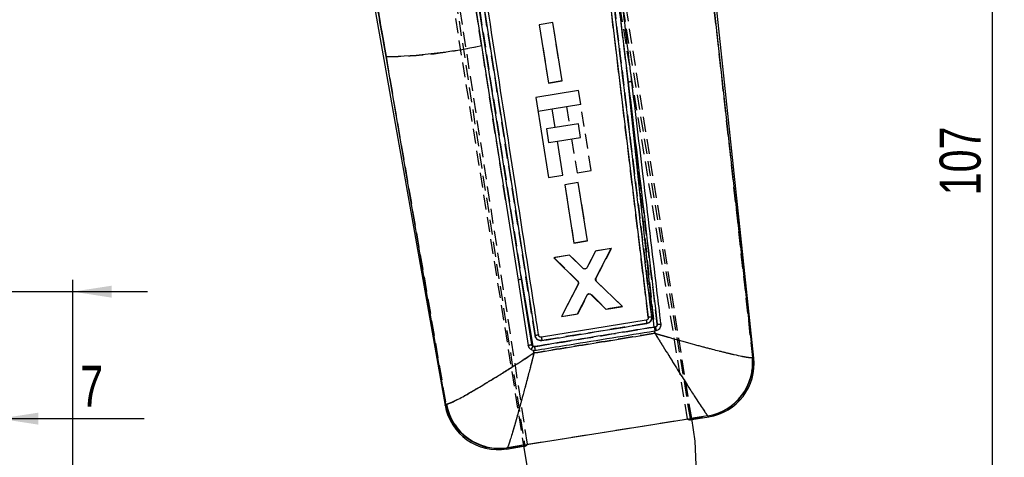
# Model space of a CAD drawing. Extents: x 33 to 392, y 21 to 282.
# Tile 15 of 19: x 123 to 206, y 165 to 202. Entities that reach past the tile are written whole.
import ezdxf

# ---------------------------------------------------------------- set-up
doc = ezdxf.new("R2010")
doc.units = 0
doc.linetypes.add('HIDDEN', pattern=[1.905, 1.27, -0.635])
doc.layers.get('0').update_dxf_attribs({"linetype": 'CONTINUOUS'})
doc.styles.add('SLDTEXTSTYLE0', font='TXT', dxfattribs={"width": 0.75})
doc.dimstyles.new('SLDDIMSTYLE0', dxfattribs={"dimtxt": 3.5, "dimasz": 3.302, "dimexe": 0, "dimexo": 0.0625, "dimgap": 0.875, "dimtad": 1, "dimdec": 0, "dimrnd": 1e-09, "dimzin": 12, "dimtxsty": 'SLDTEXTSTYLE0', "dimsah": 1, "dimcen": 0.09, "dimazin": 3, "dimtfac": 1, "dimtdec": 0, "dimtofl": 0, "dimtmove": 0, "dimatfit": 3, "dimtolj": 1, "dimtzin": 12})
doc.dimstyles.new('SLDDIMSTYLE2', dxfattribs={"dimtxt": 3.5, "dimasz": 3.302, "dimexe": 0, "dimexo": 0.0625, "dimgap": 0.875, "dimtad": 1, "dimdec": 3, "dimrnd": 1e-09, "dimzin": 12, "dimtxsty": 'SLDTEXTSTYLE0', "dimsah": 1, "dimcen": 0.09, "dimazin": 3, "dimtfac": 1, "dimtdec": 3, "dimtmove": 0, "dimatfit": 3, "dimtolj": 1, "dimtzin": 12})

# ---------------------------------------------------------------- blocks, each defined once
blk = doc.blocks.new('_D_4')
at = {"color": 179, "linetype": 'CONTINUOUS'}
for p, q in [((160.644, 250.601), (206.375, 250.601)), ((205.375, 140.265), (205.375, 250.601)), ((163.381, 140.265), (206.375, 140.265))]:
    blk.add_line(p, q, dxfattribs=at)
for points in [[(205.375, 250.601), (204.867, 247.299), (205.883, 247.299)], [(205.375, 140.265), (205.883, 143.567), (204.867, 143.567)]]:
    blk.add_solid(points, dxfattribs=at)
at = {"color": 179, "linetype": 'CONTINUOUS', "insert": (200.864, 186.861, 0.1), "char_height": 3.5, "attachment_point": 1, "rotation": 90, "style": 'SLDTEXTSTYLE0'}
blk.add_mtext('107', dxfattribs=at)
blk = doc.blocks.new('_D_5')
at = {"color": 179, "linetype": 'CONTINUOUS'}
for p, q in [((109.561, 150.515), (109.561, 179.65)), ((127.061, 153.965), (127.061, 179.65)), ((109.561, 178.65), (103.211, 178.65)), ((109.561, 178.65), (127.061, 178.65)), ((127.061, 178.65), (133.411, 178.65))]:
    blk.add_line(p, q, dxfattribs=at)
for points in [[(109.561, 178.65), (106.259, 179.158), (106.259, 178.142)], [(127.061, 178.65), (130.363, 178.142), (130.363, 179.158)]]:
    blk.add_solid(points, dxfattribs=at)
at = {"color": 179, "linetype": 'CONTINUOUS', "insert": (109.277, 183.162, 0.1), "char_height": 3.5, "attachment_point": 1, "style": 'SLDTEXTSTYLE0'}
blk.add_mtext('17,500', dxfattribs=at)
blk = doc.blocks.new('_D_6')
at = {"color": 179, "linetype": 'CONTINUOUS'}
for p, q in [((113.811, 155.988), (113.811, 168.827)), ((120.811, 155.988), (120.811, 168.827)), ((113.811, 167.827), (107.461, 167.827)), ((113.811, 167.827), (120.811, 167.827)), ((120.811, 167.827), (133.129, 167.827))]:
    blk.add_line(p, q, dxfattribs=at)
for points in [[(113.811, 167.827), (110.509, 168.335), (110.509, 167.319)], [(120.811, 167.827), (124.113, 167.319), (124.113, 168.335)]]:
    blk.add_solid(points, dxfattribs=at)
at = {"color": 179, "linetype": 'CONTINUOUS', "insert": (127.699, 172.339, 0.1), "char_height": 3.5, "attachment_point": 1, "style": 'SLDTEXTSTYLE0'}
blk.add_mtext('7', dxfattribs=at)

msp = doc.modelspace()

# ---------------------------------------------------------------- linework, layer by layer
at = {"color": 7, "linetype": 'HIDDEN'}
for p, q in [((154.1213, 239.3612), (165.5342, 165.5997)), ((165.7857, 165.6397), (154.3393, 239.464)), ((179.3949, 167.8076), (168.7107, 233.2142)), ((179.6465, 167.8477), (169.0285, 232.72)), ((179.7561, 167.8263), (170.6672, 224.9181)), ((156.3476, 222.6384), (165.4364, 165.5466)), ((174.3537, 196.5049), (171.8207, 217.5067)), ((163.9097, 186.4833), (160.2446, 210.0813)), ((160.5359, 210.1448), (165.2676, 179.7032)), ((166.4232, 174.9071), (160.9904, 209.865)), ((184.9586, 173.0412), (181.2836, 206.335)), ((153.7347, 198.6804), (152.6717, 204.6815)), ((152.7037, 204.6866), (153.7347, 198.6804)), ((167.9352, 201.578), (166.7748, 201.393)), ((166.7748, 201.393), (167.5655, 196.4203)), ((168.726, 196.6052), (167.9352, 201.578)), ((153.7347, 198.6804), (158.8349, 169.0442)), ((167.5655, 196.4203), (168.726, 196.6052)), ((168.726, 196.6052), (167.5655, 196.4203)), ((174.3537, 196.5049), (176.5709, 175.6292)), ((171.2078, 188.9691), (170.3082, 194.6205)), ((166.6787, 194.0427), (167.8891, 194.2354)), ((169.0972, 194.4277), (169.3502, 192.8383)), ((168.1423, 192.646), (167.3859, 192.5255)), ((167.3859, 192.5255), (167.5706, 191.365)), ((167.5706, 191.365), (168.3271, 191.4854)), ((169.535, 191.6777), (169.9968, 188.7763)), ((169.9968, 188.7763), (171.2078, 188.9691)), ((170.1048, 187.9495), (168.9444, 187.7646)), ((170.8955, 182.9769), (170.1048, 187.9495)), ((168.9444, 187.7646), (169.735, 182.7919)), ((169.735, 182.7919), (170.8955, 182.9769)), ((170.8955, 182.9769), (169.735, 182.7919)), ((171.5791, 182.1088), (170.8316, 180.6871)), ((172.9165, 182.3219), (171.5791, 182.1088)), ((171.6074, 179.7661), (172.9165, 182.3219)), ((169.3577, 181.7547), (168.0459, 181.5456)), ((168.0459, 181.5456), (170.0718, 179.5478)), ((170.5098, 180.6351), (169.3577, 181.7547)), ((166.2332, 173.9916), (165.2676, 179.7032)), ((165.2676, 179.7032), (166.1345, 174.1381)), ((173.8585, 177.3734), (171.6464, 179.528)), ((170.109, 179.3093), (168.6596, 176.5448)), ((170.0728, 176.77), (170.8907, 178.367)), ((171.2153, 178.4194), (172.4962, 177.1563)), ((172.4962, 177.1563), (173.8585, 177.3734)), ((173.8585, 177.3734), (172.4962, 177.1563)), ((168.6596, 176.5448), (170.0728, 176.77)), ((176.5709, 175.6292), (176.666, 175.6448)), ((176.6047, 175.3096), (176.6264, 175.1038)), ((176.7224, 175.3288), (176.6235, 175.3126)), ((166.3289, 173.4258), (166.2917, 173.6454)), ((184.9586, 173.0412), (184.9255, 173.0337)), ((158.8827, 169.0468), (158.8349, 169.0442)), ((165.7857, 165.6397), (179.3949, 167.8076)), ((179.3949, 167.8076), (179.4146, 167.7931)), ((179.4146, 167.7931), (181.1241, 168.0649)), ((179.6646, 167.7368), (179.6638, 167.7417)), ((179.6646, 167.7368), (179.7677, 167.7533)), ((181.1241, 168.0649), (181.1399, 168.0563)), ((164.0433, 165.3354), (164.0613, 165.3527)), ((164.0613, 165.3527), (165.7747, 165.625)), ((165.448, 165.4736), (165.5511, 165.49)), ((165.55, 165.4974), (165.5511, 165.49)), ((165.7747, 165.625), (165.7857, 165.6397))]:
    msp.add_line(p, q, dxfattribs=at)
at = {"color": 7, "linetype": 'CONTINUOUS'}
for p, q in [((185.0495, 172.9771), (179.8808, 221.7816)), ((171.8207, 217.5067), (174.3537, 196.5049)), ((171.2501, 216.361), (176.0559, 176.4455)), ((165.2676, 179.7032), (160.5359, 210.1448)), ((160.9904, 209.865), (166.4232, 174.9071)), ((181.2836, 206.335), (184.9586, 173.0412)), ((152.4431, 204.643), (158.7652, 168.954)), ((152.6717, 204.6815), (153.7347, 198.6804)), ((153.7347, 198.6804), (152.7037, 204.6866)), ((161.2666, 203.504), (161.87, 199.6204)), ((167.9343, 201.5776), (166.7738, 201.3931)), ((166.7738, 201.3931), (167.5663, 196.4206)), ((168.7269, 196.6052), (167.9343, 201.5776)), ((161.87, 199.6204), (163.9097, 186.4833)), ((158.8349, 169.0442), (153.7347, 198.6804)), ((167.5663, 196.4206), (168.7269, 196.6052)), ((176.5709, 175.6292), (174.3537, 196.5049)), ((170.1234, 195.7811), (166.4939, 195.2033)), ((170.3082, 194.6205), (170.1234, 195.7811)), ((166.4939, 195.2033), (167.5784, 188.3913)), ((167.8897, 194.2355), (170.3082, 194.6205)), ((168.1427, 192.646), (167.8897, 194.2355)), ((170.1071, 192.9587), (168.1427, 192.646)), ((170.2918, 191.7982), (170.1071, 192.9587)), ((168.3275, 191.4855), (170.2918, 191.7982)), ((168.7894, 188.584), (168.3275, 191.4855)), ((167.5784, 188.3913), (168.7894, 188.584)), ((170.104, 187.9492), (168.9434, 187.7646)), ((170.8965, 182.9768), (170.104, 187.9492)), ((168.9434, 187.7646), (169.736, 182.7923)), ((163.9097, 186.4833), (164.9717, 179.6389)), ((169.736, 182.7923), (170.8965, 182.9768)), ((171.5773, 182.108), (170.8298, 180.686)), ((172.8892, 182.3166), (171.5773, 182.108)), ((171.5838, 179.7885), (172.8892, 182.3166)), ((169.3558, 181.7548), (168.0183, 181.5422)), ((168.0183, 181.5422), (170.0564, 179.5192)), ((170.5078, 180.6356), (169.3558, 181.7548)), ((165.2676, 179.7032), (166.2332, 173.9916)), ((166.1345, 174.1381), (165.2676, 179.7032)), ((173.8587, 177.3725), (171.6226, 179.5502)), ((170.0932, 179.2808), (168.6595, 176.5457)), ((170.0219, 176.7624), (170.8472, 178.3608)), ((171.172, 178.4118), (172.4454, 177.1477)), ((172.4454, 177.1477), (173.8587, 177.3725)), ((175.8868, 176.2206), (166.9622, 174.7664)), ((168.6595, 176.5457), (170.0219, 176.7624)), ((176.6665, 175.6449), (176.5709, 175.6292)), ((176.6047, 175.3096), (176.6235, 175.3126)), ((176.6264, 175.1038), (176.6047, 175.3096)), ((176.6235, 175.3126), (176.7224, 175.3288)), ((166.7329, 174.9147), (166.7283, 174.9363)), ((166.2917, 173.6454), (166.4183, 173.6498)), ((166.2917, 173.6454), (166.3289, 173.4258)), ((184.9255, 173.0337), (184.9586, 173.0412)), ((158.8349, 169.0442), (158.8827, 169.0468)), ((165.5342, 165.5997), (179.6465, 167.8477)), ((179.6493, 167.8304), (179.6465, 167.8477)), ((181.1241, 168.0649), (179.6493, 167.8304)), ((180.061, 165.9111), (179.7561, 167.8263)), ((179.7677, 167.7533), (181.2255, 167.9853)), ((181.1399, 168.0563), (181.1241, 168.0649)), ((163.9808, 165.24), (165.448, 165.4736)), ((164.0613, 165.3527), (164.0433, 165.3354)), ((165.5361, 165.5871), (164.0613, 165.3527)), ((165.4364, 165.5466), (165.7413, 163.6315)), ((165.5342, 165.5997), (165.5361, 165.5871)), ((180.1292, 163.8783), (180.061, 165.9111))]:
    msp.add_line(p, q, dxfattribs=at)
at = {"color": 7, "linetype": 'CONTINUOUS', "flags": 128}
msp.add_lwpolyline([(164.9717, 179.6389), (165.0622, 179.056), (165.4349, 176.6533), (165.8351, 174.0731)], dxfattribs=at)
at = {"color": 8, "linetype": 'CONTINUOUS', "flags": 128}
for points in [[(184.9586, 173.0412), (185.0394, 172.9842), (185.0495, 172.9771)], [(158.7652, 168.954), (158.773, 168.964), (158.8349, 169.0442)], [(181.2255, 167.9853), (181.2159, 167.9932), (181.1399, 168.0563)], [(164.0433, 165.3354), (163.9878, 165.2506), (163.9808, 165.24)]]:
    msp.add_lwpolyline(points, dxfattribs=at)
at = {"color": 7, "linetype": 'HIDDEN', "flags": 128}
for points in [[(185.0495, 172.9771), (185.0394, 172.9842), (184.9586, 173.0412)], [(158.8349, 169.0442), (158.773, 168.964), (158.7652, 168.954)], [(181.1399, 168.0563), (181.2159, 167.9932), (181.2255, 167.9853)], [(163.9808, 165.24), (163.9878, 165.2506), (164.0433, 165.3354)]]:
    msp.add_lwpolyline(points, dxfattribs=at)
at = {"color": 7, "linetype": 'CONTINUOUS'}
for centre, radius, start, end in [((152.7204, 243.1318), 44.463, 271.307186, 281.875094), ((174.6126, 194.9752), 1.5514, 88.172142, 99.607302), ((165.3944, 178.406), 1.3034, 95.58261, 108.921837), ((197.2703, 179.5875), 21.647, 188.947775, 189.708897), ((203.9598, 180.0131), 27.7375, 189.09385, 189.756648), ((182.6831, 176.5464), 6.0838, 188.521519, 191.545659), ((183.7905, 177.2883), 17.0162, 188.522904, 189.486811), ((168.1394, 172.8302), 2.2322, 148.647397, 156.813474), ((188.0218, 177.2937), 21.9086, 188.731143, 189.573934), ((180.3657, 172.5837), 4.582, 279.526732, 5.636815), ((180.4069, 172.573), 4.5757, 279.217631, 5.873203), ((180.5074, 172.496), 4.5675, 278.577907, 6.540777), ((163.2627, 169.7507), 4.5675, 189.583822, 279.539119), ((163.3381, 169.8565), 4.5758, 190.22557, 278.865288), ((163.3887, 169.8867), 4.5836, 190.558401, 278.439141)]:
    msp.add_arc(centre, radius, start, end, dxfattribs=at)
at = {"color": 7, "linetype": 'HIDDEN'}
for centre, radius, start, end in [((153.4451, 236.8597), 38.1804, 270.434586, 282.747694), ((174.6126, 194.9752), 1.5514, 88.172142, 99.607302), ((165.3944, 178.406), 1.3034, 95.58261, 108.921837), ((169.929, 179.4034), 0.2031, 332.388308, 45.308831), ((171.7886, 179.6736), 0.2035, 152.961469, 225.666765), ((171.0732, 178.2722), 0.2057, 109.839713, 152.535516), ((195.6215, 179.2152), 19.9606, 188.628246, 189.453685), ((203.9598, 180.0131), 27.7375, 189.09385, 189.756648), ((182.7487, 176.5683), 6.1524, 188.632156, 191.622563), ((182.3267, 176.9439), 15.5181, 188.066336, 189.123343), ((168.1394, 172.8302), 2.2322, 148.647397, 156.813474), ((189.8493, 177.7151), 23.781, 189.066476, 189.842925), ((180.3657, 172.5837), 4.582, 279.526732, 5.636815), ((180.4069, 172.573), 4.5757, 279.217631, 5.873203), ((163.3381, 169.8565), 4.5758, 190.225579, 278.865279), ((163.3887, 169.8867), 4.5836, 190.558401, 278.439141)]:
    msp.add_arc(centre, radius, start, end, dxfattribs=at)
for centre, major_axis, start_param, end_param in [((169.8283, 227.8378), (-9.8376, 60.1008), 3.0854573, 3.1412768), ((156.2383, 225.6743), (-9.3115, 60.1845), 3.1419085, 3.1986739)]:
    msp.add_ellipse(centre, major_axis=major_axis, ratio=0.0699281, start_param=start_param, end_param=end_param, dxfattribs=at)
for points, knots in [([(176.0559, 176.4455), (175.2564, 183.0926), (173.6561, 196.3976), (172.0526, 209.7027), (171.2501, 216.3606)], [0, 0, 0, 0, 0.4995955, 1, 1, 1, 1]), ([(171.5436, 216.4133), (172.3468, 209.7553), (173.952, 196.4501), (175.5541, 183.145), (176.3545, 176.4978)], [0, 0, 0, 0, 0.5004063, 1, 1, 1, 1]), ([(176.8285, 175.8688), (176.5069, 178.5521), (175.6826, 185.4307), (174.8571, 192.3095), (174.3537, 196.5049)], [0, 0, 0, 0, 0.3900924, 1, 1, 1, 1]), ([(176.3545, 176.4978), (176.3564, 176.463), (176.3616, 176.3712), (176.3211, 176.2242), (176.2242, 176.0811), (176.0889, 175.9772), (175.9827, 175.9497), (175.932, 175.9366)], [0, 0, 0, 0, 0.1352384, 0.3562685, 0.5772262, 0.7981565, 1, 1, 1, 1]), ([(176.3545, 176.4978), (176.3151, 176.4928), (176.2363, 176.4829), (176.1374, 176.4672), (176.0687, 176.4534), (176.0602, 176.448), (176.0559, 176.4453)], [0, 0, 0, 0, 0.249996, 0.5000006, 0.7500016, 1, 1, 1, 1]), ([(166.3654, 173.9677), (166.5658, 174.0003), (167.5676, 174.1634), (170.9694, 174.7172), (174.1709, 175.2384), (176.5709, 175.6292)], [0, 0, 0, 0, 0.0588977, 0.2944884, 1, 1, 1, 1]), ([(175.932, 175.9366), (175.7316, 175.904), (174.7298, 175.7409), (171.7541, 175.2564), (168.9788, 174.8046), (167.005, 174.4833)], [0, 0, 0, 0, 0.0673332, 0.3366658, 1, 1, 1, 1]), ([(176.666, 175.6448), (176.6774, 175.6474), (176.7104, 175.6548), (176.7599, 175.6842), (176.8039, 175.7359), (176.8301, 175.8003), (176.829, 175.8459), (176.8285, 175.8688)], [0, 0, 0, 0, 0.1150343, 0.3330153, 0.5530893, 0.7757301, 1, 1, 1, 1]), ([(176.8285, 175.869), (176.8488, 175.8714), (176.8895, 175.8762), (176.9487, 175.8822), (177.0037, 175.8872), (177.0521, 175.8908), (177.0921, 175.8928), (177.1219, 175.8933), (177.1391, 175.8924), (177.1428, 175.891), (177.1444, 175.8904)], [0, 0, 0, 0, 0.1300796, 0.2601648, 0.3902412, 0.5203253, 0.6504036, 0.7804838, 0.9105657, 1, 1, 1, 1]), ([(176.6264, 175.1038), (174.8918, 174.8215), (171.4591, 174.263), (168.0268, 173.7029), (166.3289, 173.4258)], [0, 0, 0, 0, 0.5053349, 1, 1, 1, 1]), ([(166.7283, 174.9363), (166.7233, 174.9379), (166.7132, 174.9411), (166.6427, 174.9362), (166.542, 174.9248), (166.4628, 174.913), (166.4232, 174.9071)], [0, 0, 0, 0, 0.24692798, 0.49795194, 0.74897573, 1, 1, 1, 1]), ([(167.005, 174.4833), (166.9531, 174.4799), (166.8439, 174.4727), (166.683, 174.5285), (166.5458, 174.6339), (166.4559, 174.7676), (166.433, 174.8652), (166.4232, 174.9071)], [0, 0, 0, 0, 0.19427899, 0.40896561, 0.62370786, 0.83851547, 1, 1, 1, 1]), ([(176.6264, 175.1038), (176.6296, 175.0985), (176.6334, 175.0924), (176.6395, 175.0825), (176.6466, 175.0709), (176.6602, 175.0489), (176.6832, 175.0117), (176.7217, 174.9493), (176.7864, 174.8444), (176.8953, 174.6683), (177.0789, 174.3715), (177.392, 173.8661), (177.9463, 172.9746), (178.645, 171.8581), (179.3735, 170.7049), (179.9495, 169.8034), (180.3998, 169.1089), (180.7215, 168.6226), (180.9468, 168.2935), (181.0731, 168.1201), (181.1101, 168.0801), (181.1241, 168.0649)], [0, 0, 0, 0, 0.0014903, 0.0017414, 0.0028472, 0.004779, 0.0080214, 0.0134644, 0.0226052, 0.0379679, 0.0638543, 0.1077883, 0.1839616, 0.3255821, 0.4500059, 0.5743791, 0.6747859, 0.7751663, 0.8613577, 0.9475382, 1, 1, 1, 1]), ([(176.6264, 175.1038), (176.6323, 175.102), (176.6392, 175.1), (176.6504, 175.0967), (176.6634, 175.0929), (176.6883, 175.0856), (176.7303, 175.0733), (176.8008, 175.0527), (176.9192, 175.0181), (177.1183, 174.96), (177.4544, 174.8626), (178.028, 174.6976), (179.0441, 174.4097), (180.327, 174.0567), (181.6677, 173.7036), (182.7304, 173.4382), (183.5643, 173.245), (184.1626, 173.1203), (184.5849, 173.0487), (184.8247, 173.0237), (184.8979, 173.031), (184.9255, 173.0337)], [0, 0, 0, 0, 0.00149, 0.001741, 0.0028457, 0.0047767, 0.0080181, 0.0134597, 0.0225982, 0.0379582, 0.063841, 0.1077713, 0.183943, 0.3255819, 0.4500054, 0.5743783, 0.6747847, 0.7751647, 0.8613565, 0.9475373, 1, 1, 1, 1]), ([(165.8351, 174.0731), (165.8385, 174.0756), (165.8455, 174.0807), (165.8951, 174.0939), (165.9699, 174.1097), (166.0541, 174.1252), (166.1105, 174.1342), (166.1345, 174.1381)], [0, 0, 0, 0, 0.20139, 0.4189208, 0.6364538, 0.8452175, 1, 1, 1, 1]), ([(166.1345, 174.1381), (166.1379, 174.123), (166.1463, 174.0858), (166.1781, 174.0319), (166.2149, 174.0049), (166.2332, 173.9916)], [0, 0, 0, 0, 0.2540642, 0.6290322, 1, 1, 1, 1]), ([(166.2332, 173.9916), (166.2542, 173.982), (166.2963, 173.9629), (166.3424, 173.9661), (166.3654, 173.9677)], [0, 0, 0, 0, 0.5004632, 1, 1, 1, 1]), ([(166.3289, 173.4258), (166.3238, 173.4225), (166.3178, 173.4186), (166.3096, 173.4133), (166.3009, 173.4076), (166.2836, 173.3963), (166.2525, 173.376), (166.2002, 173.3418), (166.1119, 173.2843), (165.9629, 173.1875), (165.7107, 173.0239), (165.3877, 172.8154), (164.8286, 172.4566), (164.0968, 171.9919), (163.203, 171.4336), (162.2589, 170.8546), (161.301, 170.2823), (160.4773, 169.8091), (159.8629, 169.4741), (159.4119, 169.2447), (159.063, 169.0881), (158.9428, 169.0605), (158.8827, 169.0468)], [0, 0, 0, 0, 0.0014906, 0.0017218, 0.0023788, 0.0040082, 0.0067535, 0.01138, 0.019178, 0.0323306, 0.0545566, 0.0923198, 0.1261914, 0.2178184, 0.3083974, 0.3989661, 0.5203605, 0.6417014, 0.728171, 0.8146253, 0.9073192, 1, 1, 1, 1]), ([(166.3289, 173.4258), (166.3274, 173.4199), (166.3256, 173.413), (166.3232, 173.4036), (166.3206, 173.3935), (166.3155, 173.3734), (166.3063, 173.3376), (166.2909, 173.2771), (166.2648, 173.1753), (166.2207, 173.0035), (166.1461, 172.7133), (166.0503, 172.3426), (165.8843, 171.7033), (165.6663, 170.872), (165.3987, 169.8671), (165.1146, 168.8174), (164.8242, 167.7691), (164.5718, 166.8884), (164.3809, 166.2513), (164.2385, 165.8018), (164.1254, 165.4769), (164.0827, 165.3941), (164.0613, 165.3527)], [0, 0, 0, 0, 0.0014908, 0.0017218, 0.0023793, 0.004009, 0.0067546, 0.0113813, 0.0191799, 0.0323326, 0.0545584, 0.0923202, 0.1262053, 0.2178362, 0.3084064, 0.398966, 0.5203603, 0.6417011, 0.7281709, 0.8146255, 0.9073193, 1, 1, 1, 1])]:
    msp.add_open_spline(points, degree=3, knots=knots, dxfattribs=at)
at = {"color": 7, "linetype": 'CONTINUOUS'}
for points, knots in [([(176.3545, 176.4978), (175.5541, 183.145), (173.952, 196.4501), (172.3468, 209.7553), (171.5436, 216.4133)], [0, 0, 0, 0, 0.4995937, 1, 1, 1, 1]), ([(166.7283, 174.9363), (166.7081, 175.0665), (166.5637, 175.9977), (165.9223, 180.1327), (164.1345, 191.6556), (162.4687, 202.3772), (161.3007, 209.895)], [0, 0, 0, 0, 0.0111743, 0.0799075, 0.3548404, 1, 1, 1, 1]), ([(174.6621, 196.5259), (174.6381, 196.7248), (174.5173, 197.7287), (174.2084, 200.2939), (173.8888, 202.9475), (173.6661, 204.7962), (173.6315, 205.0835)], [0, 0, 0, 0, 0.0697466, 0.3519359, 0.8992649, 1, 1, 1, 1]), ([(174.3537, 196.5049), (174.6757, 193.8215), (175.5012, 186.9428), (176.3257, 180.0641), (176.8285, 175.8688)], [0, 0, 0, 0, 0.3900923, 1, 1, 1, 1]), ([(177.1444, 175.8901), (177.1247, 176.0543), (177.0082, 177.0234), (176.5046, 181.2122), (175.6971, 187.9266), (174.9858, 193.8361), (174.6621, 196.5259)], [0, 0, 0, 0, 0.0238652, 0.1408872, 0.6089753, 1, 1, 1, 1]), ([(170.6555, 180.5786), (170.6323, 180.5803), (170.586, 180.5836), (170.5368, 180.6099), (170.5137, 180.6304), (170.5078, 180.6356)], [0, 0, 0, 0, 0.426822, 0.8536193, 1, 1, 1, 1]), ([(170.8298, 180.686), (170.8166, 180.6668), (170.7902, 180.6284), (170.7279, 180.5889), (170.6801, 180.5821), (170.6555, 180.5786)], [0, 0, 0, 0, 0.32622601, 0.65246109, 1, 1, 1, 1]), ([(170.0564, 179.5192), (170.071, 179.5014), (170.1004, 179.4658), (170.1185, 179.398), (170.116, 179.3338), (170.1, 179.2967), (170.0932, 179.2808)], [0, 0, 0, 0, 0.2661504, 0.532302, 0.798555, 1, 1, 1, 1]), ([(171.6226, 179.5502), (171.6077, 179.5678), (171.5781, 179.603), (171.5593, 179.6705), (171.5612, 179.7349), (171.5769, 179.7723), (171.5838, 179.7885)], [0, 0, 0, 0, 0.2653456, 0.5307056, 0.7961691, 1, 1, 1, 1]), ([(170.8472, 178.3608), (170.8602, 178.3803), (170.8863, 178.4194), (170.9471, 178.4572), (170.999, 178.4703), (171.0283, 178.4705), (171.0343, 178.4706)], [0, 0, 0, 0, 0.3068966, 0.6137966, 0.9204096, 1, 1, 1, 1]), ([(171.0343, 178.4706), (171.0573, 178.4676), (171.1033, 178.4616), (171.1482, 178.4342), (171.1685, 178.4152), (171.172, 178.4118)], [0, 0, 0, 0, 0.4521167, 0.9042067, 1, 1, 1, 1]), ([(176.0559, 176.4455), (176.0564, 176.4225), (176.0573, 176.3766), (176.0295, 176.3119), (175.9836, 176.26), (175.9323, 176.2307), (175.8984, 176.2232), (175.8868, 176.2206)], [0, 0, 0, 0, 0.22107643, 0.44215744, 0.66341642, 0.88502136, 1, 1, 1, 1]), ([(175.9334, 175.9369), (175.9836, 175.95), (176.0893, 175.9775), (176.2242, 176.0811), (176.3211, 176.2242), (176.3616, 176.3712), (176.3564, 176.463), (176.3545, 176.4978)], [0, 0, 0, 0, 0.2003677, 0.4217065, 0.6430728, 0.8645116, 1, 1, 1, 1]), ([(176.3545, 176.4978), (176.3151, 176.4928), (176.2363, 176.4829), (176.1374, 176.4672), (176.0687, 176.4534), (176.0602, 176.448), (176.0559, 176.4453)], [0, 0, 0, 0, 0.249996, 0.5000006, 0.7500016, 1, 1, 1, 1]), ([(176.5709, 175.6292), (176.3706, 175.5965), (175.3688, 175.4334), (171.9675, 174.8797), (168.7666, 174.3586), (166.3671, 173.968)], [0, 0, 0, 0, 0.0589074, 0.2945368, 1, 1, 1, 1]), ([(166.4183, 173.6498), (166.5983, 173.6791), (167.5797, 173.839), (170.9751, 174.3923), (174.1906, 174.9162), (176.6047, 175.3096)], [0, 0, 0, 0, 0.0529957, 0.2890257, 1, 1, 1, 1]), ([(167.007, 174.4836), (167.2074, 174.5163), (168.2092, 174.6793), (171.1846, 175.1637), (173.9597, 175.6155), (175.9334, 175.9369)], [0, 0, 0, 0, 0.0673379, 0.3366883, 1, 1, 1, 1]), ([(176.8285, 175.8688), (176.8293, 175.857), (176.8316, 175.8225), (176.8186, 175.7655), (176.7831, 175.7072), (176.7308, 175.6627), (176.6878, 175.6508), (176.6665, 175.6449)], [0, 0, 0, 0, 0.1170769, 0.341282, 0.5636708, 0.7836511, 1, 1, 1, 1]), ([(176.7224, 175.3288), (176.7808, 175.3447), (176.9031, 175.3782), (177.0441, 175.5049), (177.1302, 175.6648), (177.1522, 175.7979), (177.1459, 175.8723), (177.1444, 175.8901)], [0, 0, 0, 0, 0.2330242, 0.4882885, 0.7093412, 0.9303495, 1, 1, 1, 1]), ([(176.8285, 175.8688), (176.8488, 175.8712), (176.8895, 175.876), (176.9488, 175.8821), (177.0037, 175.887), (177.0521, 175.8907), (177.0921, 175.8927), (177.1219, 175.8932), (177.1391, 175.8923), (177.1429, 175.8907), (177.1444, 175.8901)], [0, 0, 0, 0, 0.1300785, 0.2601596, 0.3902371, 0.5203196, 0.6504001, 0.7804825, 0.9105642, 1, 1, 1, 1]), ([(166.3289, 173.4258), (168.0268, 173.7029), (171.4591, 174.263), (174.8918, 174.8215), (176.6264, 175.1038)], [0, 0, 0, 0, 0.4946651, 1, 1, 1, 1]), ([(166.7283, 174.9363), (166.7233, 174.9379), (166.7132, 174.9411), (166.6427, 174.9362), (166.542, 174.9248), (166.4628, 174.913), (166.4232, 174.9071)], [0, 0, 0, 0, 0.24692798, 0.49795194, 0.74897573, 1, 1, 1, 1]), ([(166.4232, 174.9071), (166.433, 174.8652), (166.4559, 174.7676), (166.5458, 174.6339), (166.683, 174.5285), (166.8446, 174.4725), (166.9544, 174.48), (167.007, 174.4836)], [0, 0, 0, 0, 0.161075, 0.3753378, 0.5895354, 0.8036776, 1, 1, 1, 1]), ([(166.9622, 174.7664), (166.939, 174.7651), (166.8927, 174.7624), (166.8266, 174.7878), (166.7727, 174.832), (166.7441, 174.8785), (166.7351, 174.9076), (166.7329, 174.9147)], [0, 0, 0, 0, 0.2312784, 0.4625551, 0.6936131, 0.9242704, 1, 1, 1, 1]), ([(176.6264, 175.1038), (176.6323, 175.102), (176.6392, 175.1), (176.6504, 175.0967), (176.6634, 175.0929), (176.6883, 175.0856), (176.7303, 175.0733), (176.8008, 175.0527), (176.9192, 175.0181), (177.1183, 174.96), (177.4544, 174.8626), (178.028, 174.6976), (179.0441, 174.4097), (180.327, 174.0567), (181.6677, 173.7036), (182.7304, 173.4382), (183.5643, 173.245), (184.1626, 173.1203), (184.5849, 173.0487), (184.8247, 173.0237), (184.8979, 173.031), (184.9255, 173.0337)], [0, 0, 0, 0, 0.00149, 0.001741, 0.0028457, 0.0047767, 0.0080181, 0.0134597, 0.0225982, 0.0379582, 0.063841, 0.1077713, 0.183943, 0.3255819, 0.4500054, 0.5743783, 0.6747847, 0.7751647, 0.8613565, 0.9475373, 1, 1, 1, 1]), ([(176.6264, 175.1038), (176.6296, 175.0985), (176.6334, 175.0924), (176.6395, 175.0825), (176.6466, 175.0709), (176.6602, 175.0489), (176.6832, 175.0117), (176.7217, 174.9493), (176.7864, 174.8444), (176.8953, 174.6683), (177.0789, 174.3715), (177.392, 173.8661), (177.9463, 172.9746), (178.645, 171.8581), (179.3735, 170.7049), (179.9495, 169.8034), (180.3998, 169.1089), (180.7215, 168.6226), (180.9468, 168.2935), (181.0731, 168.1201), (181.1101, 168.0801), (181.1241, 168.0649)], [0, 0, 0, 0, 0.0014903, 0.0017414, 0.0028472, 0.004779, 0.0080214, 0.0134644, 0.0226052, 0.0379679, 0.0638543, 0.1077883, 0.1839616, 0.3255821, 0.4500059, 0.5743791, 0.6747859, 0.7751663, 0.8613577, 0.9475382, 1, 1, 1, 1]), ([(165.8351, 174.0731), (165.8385, 174.0756), (165.8455, 174.0807), (165.8951, 174.0939), (165.9699, 174.1097), (166.0541, 174.1252), (166.1105, 174.1342), (166.1345, 174.1381)], [0, 0, 0, 0, 0.20139, 0.4189208, 0.6364538, 0.8452175, 1, 1, 1, 1]), ([(165.8351, 174.0731), (165.8518, 174.0116), (165.8836, 173.8947), (165.9857, 173.7747), (166.0605, 173.7264), (166.0875, 173.709)], [0, 0, 0, 0, 0.4152386, 0.7892035, 1, 1, 1, 1]), ([(166.0875, 173.709), (166.1338, 173.6874), (166.1994, 173.6567), (166.2708, 173.648), (166.2917, 173.6454)], [0, 0, 0, 0, 0.7060442, 1, 1, 1, 1]), ([(166.2332, 173.9916), (166.2149, 174.0049), (166.1781, 174.0319), (166.1463, 174.0858), (166.1379, 174.123), (166.1345, 174.1381)], [0, 0, 0, 0, 0.3709678, 0.7459358, 1, 1, 1, 1]), ([(166.3671, 173.968), (166.3436, 173.9662), (166.297, 173.9626), (166.2544, 173.982), (166.2332, 173.9916)], [0, 0, 0, 0, 0.50226801, 1, 1, 1, 1]), ([(158.8827, 169.0468), (158.9428, 169.0605), (159.063, 169.0881), (159.4119, 169.2447), (159.8629, 169.4741), (160.4773, 169.8091), (161.301, 170.2823), (162.2589, 170.8546), (163.203, 171.4336), (164.0968, 171.9919), (164.8286, 172.4566), (165.3877, 172.8154), (165.7107, 173.0239), (165.9629, 173.1875), (166.1119, 173.2843), (166.2002, 173.3418), (166.2525, 173.376), (166.2836, 173.3963), (166.3009, 173.4076), (166.3096, 173.4133), (166.3178, 173.4186), (166.3238, 173.4225), (166.3289, 173.4258)], [0, 0, 0, 0, 0.0926808, 0.1853747, 0.271829, 0.3582986, 0.4796395, 0.6010339, 0.6916026, 0.7821816, 0.8738086, 0.9076802, 0.9454434, 0.9676694, 0.980822, 0.98862, 0.9932465, 0.9959918, 0.9976212, 0.9982782, 0.9985094, 1, 1, 1, 1]), ([(166.3289, 173.4258), (166.3274, 173.4199), (166.3256, 173.413), (166.3232, 173.4036), (166.3206, 173.3935), (166.3155, 173.3734), (166.3063, 173.3376), (166.2909, 173.2771), (166.2648, 173.1753), (166.2207, 173.0035), (166.1461, 172.7133), (166.0503, 172.3426), (165.8843, 171.7033), (165.6663, 170.872), (165.3987, 169.8671), (165.1146, 168.8174), (164.8242, 167.7691), (164.5718, 166.8884), (164.3809, 166.2513), (164.2385, 165.8018), (164.1254, 165.4769), (164.0827, 165.3941), (164.0613, 165.3527)], [0, 0, 0, 0, 0.0014908, 0.0017218, 0.0023793, 0.004009, 0.0067546, 0.0113813, 0.0191799, 0.0323326, 0.0545584, 0.0923202, 0.1262053, 0.2178362, 0.3084064, 0.398966, 0.5203603, 0.6417011, 0.7281709, 0.8146255, 0.9073193, 1, 1, 1, 1])]:
    msp.add_open_spline(points, degree=3, knots=knots, dxfattribs=at)

# ---------------------------------------------------------------- dimensions: what is measured, and where the dimension line sits
at = {"color": 179, "linetype": 'CONTINUOUS'}
dim = msp.add_linear_dim(base=(205.3753, 250.6005), p1=(162.3806, 140.2653), p2=(159.6445, 250.6005), angle=90, dimstyle='SLDDIMSTYLE0', dxfattribs=at)
dim.commit()
dim.dimension.update_dxf_attribs({"geometry": '_D_4', "text_midpoint": (205.3753, 192.1624), "dimtype": 160})
for base, p1, p2, picture, middle in [((127.0605, 178.65), (109.5605, 149.5153), (127.0605, 152.9653), '_D_5', (117.8105, 178.65)), ((120.8105, 167.8273), (113.8105, 154.9877), (120.8105, 154.9877), '_D_6', (130.4142, 167.8273))]:
    dim = msp.add_linear_dim(base=base, p1=p1, p2=p2, dimstyle='SLDDIMSTYLE2', dxfattribs=at)
    dim.commit()
    dim.dimension.update_dxf_attribs({"geometry": picture, "text_midpoint": middle, "dimtype": 160})

doc.saveas('drawing.dxf')
